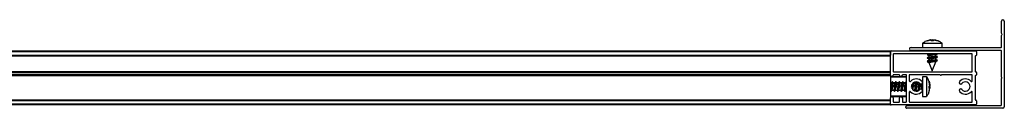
# Model space of a CAD drawing. Header units: millimetres. Extents: x 3645.245 to 3646.045, y 3225.665 to 3225.705.
# Tile 2 of 2: x 3645.645 to 3646.045, y 3225.665 to 3225.701. Entities that reach past the tile are written whole.
import ezdxf

# ---------------------------------------------------------------- set-up
doc = ezdxf.new("R2010")
doc.units = ezdxf.units.MM
doc.layers.add('SANINDUSA', color=3, linetype='Continuous')

msp = doc.modelspace()

# ---------------------------------------------------------------- linework, layer by layer
at = {"layer": 'SANINDUSA'}
for p, q in [((3646.044121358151, 3225.695806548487), (3646.044121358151, 3225.700653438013)), ((3646.04532131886, 3225.700653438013), (3646.04532131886, 3225.665853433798)), ((3646.013930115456, 3225.692674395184), (3646.015520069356, 3225.693008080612)), ((3646.013946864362, 3225.692674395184), (3646.01393786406, 3225.692674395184)), ((3646.015538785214, 3225.693008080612), (3646.013946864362, 3225.692674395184)), ((3646.014840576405, 3225.692922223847), (3646.014128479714, 3225.692716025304)), ((3646.015349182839, 3225.693008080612), (3646.01484987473, 3225.692890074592)), ((3646.015531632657, 3225.69294356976), (3646.015814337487, 3225.693008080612)), ((3646.015625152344, 3225.692674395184), (3646.015538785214, 3225.693008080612)), ((3646.016328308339, 3225.693008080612), (3646.01559236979, 3225.692674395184)), ((3646.016591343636, 3225.692674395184), (3646.015625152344, 3225.692674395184)), ((3646.015814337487, 3225.693008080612), (3646.016262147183, 3225.692805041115)), ((3646.016517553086, 3225.692674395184), (3646.016603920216, 3225.693008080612)), ((3646.016546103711, 3225.692674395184), (3646.016603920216, 3225.693008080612)), ((3646.016562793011, 3225.692674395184), (3646.016622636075, 3225.693008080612)), ((3646.016622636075, 3225.693008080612), (3646.016591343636, 3225.692674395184)), ((3646.017790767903, 3225.692674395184), (3646.016611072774, 3225.69294356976)), ((3646.01821253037, 3225.692674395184), (3646.016622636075, 3225.693008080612)), ((3646.016793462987, 3225.693008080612), (3646.017283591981, 3225.692892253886)), ((3646.018059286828, 3225.692674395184), (3646.017790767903, 3225.692674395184)), ((3646.01820484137, 3225.692674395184), (3646.01821253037, 3225.692674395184)), ((3646.044121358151, 3225.690053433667), (3646.044121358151, 3225.6948003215)), ((3646.044351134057, 3225.695496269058), (3646.044144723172, 3225.695742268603)), ((3646.044144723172, 3225.694864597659), (3646.044351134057, 3225.695110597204)), ((3645.28502134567, 3225.688603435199), (3645.999021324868, 3225.688603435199)), ((3645.28502134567, 3225.688303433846), (3645.999021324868, 3225.688303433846)), ((3645.999021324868, 3225.688303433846), (3645.999021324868, 3225.688603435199)), ((3645.999021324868, 3225.688303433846), (3645.999021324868, 3225.686903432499)), ((3645.999021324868, 3225.678703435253), (3645.999021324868, 3225.688303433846)), ((3645.999321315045, 3225.688603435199), (3646.033721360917, 3225.688603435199)), ((3646.007421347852, 3225.6899534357), (3646.044021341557, 3225.6899534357)), ((3646.044021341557, 3225.688753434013), (3646.007421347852, 3225.688753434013)), ((3646.012071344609, 3225.691676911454), (3646.012071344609, 3225.6899534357)), ((3646.012071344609, 3225.691676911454), (3646.020071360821, 3225.691676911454)), ((3646.014051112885, 3225.688644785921), (3646.013998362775, 3225.688603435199)), ((3646.014227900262, 3225.688753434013), (3646.014051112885, 3225.688644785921)), ((3646.01450327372, 3225.688753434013), (3646.014312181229, 3225.688603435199)), ((3646.017575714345, 3225.688603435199), (3646.017766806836, 3225.688753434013)), ((3646.017833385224, 3225.688603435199), (3646.018077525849, 3225.688753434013)), ((3646.020071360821, 3225.6899534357), (3646.020071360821, 3225.691676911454)), ((3646.034021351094, 3225.688303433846), (3646.034021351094, 3225.686903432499)), ((3646.044121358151, 3225.677903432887), (3646.044121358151, 3225.688653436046)), ((3645.28502134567, 3225.686903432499), (3645.999021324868, 3225.686903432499)), ((3645.28502134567, 3225.686603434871), (3645.999021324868, 3225.686603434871)), ((3645.999021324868, 3225.686503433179), (3645.28502134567, 3225.686503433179)), ((3646.000221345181, 3225.687303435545), (3646.000221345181, 3225.680203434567)), ((3646.032221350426, 3225.687403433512), (3646.000321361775, 3225.687403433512)), ((3646.014566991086, 3225.687403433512), (3646.013999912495, 3225.686958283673)), ((3646.013999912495, 3225.686958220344), (3646.014613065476, 3225.686744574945)), ((3646.014573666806, 3225.686008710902), (3646.013999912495, 3225.685558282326)), ((3646.013999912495, 3225.685558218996), (3646.014613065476, 3225.685344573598)), ((3646.014573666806, 3225.684608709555), (3646.013999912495, 3225.684158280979)), ((3646.013999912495, 3225.684158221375), (3646.01472309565, 3225.683906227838)), ((3646.014309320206, 3225.687403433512), (3646.014051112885, 3225.687244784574)), ((3646.014611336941, 3225.686189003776), (3646.014051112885, 3225.685844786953)), ((3646.014611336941, 3225.684789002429), (3646.014051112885, 3225.684444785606)), ((3646.014063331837, 3225.687073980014), (3646.014117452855, 3225.687050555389)), ((3646.014063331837, 3225.685673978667), (3646.014117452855, 3225.685650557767)), ((3646.014063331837, 3225.68427397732), (3646.014117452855, 3225.68425055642)), ((3646.014611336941, 3225.68674553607), (3646.014611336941, 3225.686014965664)), ((3646.014611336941, 3225.685345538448), (3646.014611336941, 3225.684614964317)), ((3646.016071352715, 3225.680453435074), (3646.017531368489, 3225.684153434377)), ((3646.017531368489, 3225.684153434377), (3646.016125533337, 3225.684153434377)), ((3646.01814273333, 3225.686248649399), (3646.017529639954, 3225.686462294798)), ((3646.01814273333, 3225.684848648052), (3646.017529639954, 3225.685062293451)), ((3646.017531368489, 3225.687017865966), (3646.018091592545, 3225.68736208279)), ((3646.017531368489, 3225.686461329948), (3646.017531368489, 3225.687190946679)), ((3646.017531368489, 3225.685617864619), (3646.018091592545, 3225.685962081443)), ((3646.017531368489, 3225.685061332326), (3646.017531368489, 3225.685790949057)), ((3646.017531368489, 3225.684217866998), (3646.018091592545, 3225.684562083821)), ((3646.017531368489, 3225.684153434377), (3646.017531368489, 3225.68439094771)), ((3646.01756897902, 3225.687198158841), (3646.017830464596, 3225.687403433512)), ((3646.01756897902, 3225.685798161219), (3646.01814273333, 3225.686248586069)), ((3646.01756897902, 3225.684398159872), (3646.01814273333, 3225.684848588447)), ((3646.018079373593, 3225.686132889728), (3646.018025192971, 3225.686156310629)), ((3646.018079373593, 3225.684732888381), (3646.018025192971, 3225.684756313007)), ((3646.03232136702, 3225.680203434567), (3646.03232136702, 3225.687303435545)), ((3646.033521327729, 3225.686503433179), (3646.033521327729, 3225.680203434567)), ((3646.033721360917, 3225.686603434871), (3646.033621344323, 3225.686603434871)), ((3645.28502134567, 3225.680203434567), (3645.999021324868, 3225.680203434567)), ((3645.28502134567, 3225.680103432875), (3645.999021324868, 3225.680103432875)), ((3646.000321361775, 3225.680103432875), (3646.032221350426, 3225.680103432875)), ((3646.014706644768, 3225.683911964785), (3646.014708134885, 3225.683908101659)), ((3646.014708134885, 3225.683908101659), (3646.016071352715, 3225.680453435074)), ((3646.033621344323, 3225.680103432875), (3646.033721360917, 3225.680103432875)), ((3645.28502134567, 3225.679803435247), (3645.999021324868, 3225.679803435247)), ((3645.999021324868, 3225.678903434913), (3645.28502134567, 3225.678903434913)), ((3645.999021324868, 3225.67860343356), (3645.28502134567, 3225.67860343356)), ((3645.999021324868, 3225.678503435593), (3645.28502134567, 3225.678503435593)), ((3645.999021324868, 3225.678903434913), (3645.999021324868, 3225.679803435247)), ((3645.999021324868, 3225.67860343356), (3645.999021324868, 3225.678703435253)), ((3645.999021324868, 3225.67860343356), (3645.999021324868, 3225.678503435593)), ((3645.999021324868, 3225.678503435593), (3645.999021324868, 3225.66950343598)), ((3646.005321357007, 3225.678103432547), (3645.999021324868, 3225.678103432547)), ((3646.00552133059, 3225.677903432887), (3645.999021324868, 3225.677903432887)), ((3645.999889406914, 3225.676166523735), (3645.999453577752, 3225.675590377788)), ((3645.999930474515, 3225.676173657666), (3645.999482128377, 3225.675599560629)), ((3646.000152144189, 3225.67555382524), (3645.999935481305, 3225.676172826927)), ((3646.000221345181, 3225.67880343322), (3646.000221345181, 3225.678703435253)), ((3646.002621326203, 3225.678903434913), (3646.000321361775, 3225.678903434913)), ((3646.001289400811, 3225.676166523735), (3646.000853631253, 3225.675590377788)), ((3646.001330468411, 3225.676173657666), (3646.000882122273, 3225.675599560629)), ((3646.001552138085, 3225.67555382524), (3646.001335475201, 3225.676172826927)), ((3646.002689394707, 3225.676166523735), (3646.002253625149, 3225.675590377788)), ((3646.002730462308, 3225.676173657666), (3646.002282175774, 3225.675599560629)), ((3646.002721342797, 3225.678703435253), (3646.002721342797, 3225.67880343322)), ((3646.002952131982, 3225.67555382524), (3646.002735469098, 3225.676172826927)), ((3646.004089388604, 3225.676166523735), (3646.003653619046, 3225.675590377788)), ((3646.004130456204, 3225.676173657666), (3646.003682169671, 3225.675599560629)), ((3646.00392136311, 3225.67880343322), (3646.00392136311, 3225.678703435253)), ((3646.005421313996, 3225.678903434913), (3646.0040213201, 3225.678903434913)), ((3646.004352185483, 3225.67555382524), (3646.004135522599, 3225.676172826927)), ((3646.0054893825, 3225.676166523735), (3646.005053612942, 3225.675590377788)), ((3646.00552133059, 3225.676161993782), (3646.005082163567, 3225.675599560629)), ((3646.00552133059, 3225.667903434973), (3646.00552133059, 3225.67880343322)), ((3646.006721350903, 3225.67880343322), (3646.006721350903, 3225.67640777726)), ((3646.019221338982, 3225.678903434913), (3646.006821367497, 3225.678903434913)), ((3646.006889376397, 3225.676166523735), (3646.006874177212, 3225.676146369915)), ((3646.006930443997, 3225.676173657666), (3646.006899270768, 3225.67613373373)), ((3646.0069266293, 3225.676173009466), (3646.006921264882, 3225.676166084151)), ((3646.006955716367, 3225.676115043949), (3646.006935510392, 3225.676172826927)), ((3646.009565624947, 3225.676002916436), (3646.009253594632, 3225.675590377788)), ((3646.009596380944, 3225.676001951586), (3646.009282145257, 3225.675599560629)), ((3646.013765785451, 3225.678103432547), (3646.012042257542, 3225.678103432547)), ((3646.012042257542, 3225.678103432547), (3646.012042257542, 3225.673475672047)), ((3646.013765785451, 3225.678103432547), (3646.013765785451, 3225.673475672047)), ((3646.01396814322, 3225.67777027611), (3646.013772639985, 3225.678044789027)), ((3646.014051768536, 3225.677644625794), (3646.013781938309, 3225.678054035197)), ((3646.01396814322, 3225.67777027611), (3646.013782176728, 3225.678049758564)), ((3646.014763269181, 3225.676134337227), (3646.014763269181, 3225.676285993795)), ((3646.014763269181, 3225.676285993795), (3646.015096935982, 3225.674723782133)), ((3646.015096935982, 3225.674553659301), (3646.014763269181, 3225.676134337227)), ((3646.032221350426, 3225.678903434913), (3646.019821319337, 3225.678903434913)), ((3646.03232136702, 3225.67640777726), (3646.03232136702, 3225.67880343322)), ((3646.033521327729, 3225.678503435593), (3646.033521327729, 3225.668703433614)), ((3646.033721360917, 3225.67860343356), (3646.033621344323, 3225.67860343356)), ((3646.034021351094, 3225.679803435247), (3646.034021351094, 3225.678903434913)), ((3646.044121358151, 3225.666553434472), (3646.044121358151, 3225.677303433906)), ((3645.999477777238, 3225.675563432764), (3645.999021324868, 3225.675563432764)), ((3645.999021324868, 3225.672643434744), (3645.999037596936, 3225.672643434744)), ((3645.999032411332, 3225.672653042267), (3645.999249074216, 3225.672034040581)), ((3645.99925414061, 3225.672033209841), (3645.999702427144, 3225.672607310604)), ((3645.999295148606, 3225.672040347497), (3645.999730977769, 3225.672616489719)), ((3645.999342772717, 3225.672146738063), (3645.999295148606, 3225.672040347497)), ((3645.999438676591, 3225.675563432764), (3645.999453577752, 3225.675590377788)), ((3645.999715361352, 3225.672643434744), (3646.000437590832, 3225.672643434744)), ((3645.999730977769, 3225.672616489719), (3645.99974587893, 3225.672643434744)), ((3646.000877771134, 3225.675563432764), (3646.000146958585, 3225.675563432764)), ((3646.000432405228, 3225.672653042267), (3646.000649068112, 3225.672034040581)), ((3646.000654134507, 3225.672033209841), (3646.00110242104, 3225.672607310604)), ((3646.000695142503, 3225.672040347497), (3646.001130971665, 3225.672616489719)), ((3646.000742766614, 3225.672146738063), (3646.000695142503, 3225.672040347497)), ((3646.000838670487, 3225.675563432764), (3646.000853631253, 3225.675590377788)), ((3646.001115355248, 3225.672643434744), (3646.001837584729, 3225.672643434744)), ((3646.001130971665, 3225.672616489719), (3646.001145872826, 3225.672643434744)), ((3646.002277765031, 3225.675563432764), (3646.001547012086, 3225.675563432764)), ((3646.001832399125, 3225.672653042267), (3646.002049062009, 3225.672034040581)), ((3646.002054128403, 3225.672033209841), (3646.002502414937, 3225.672607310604)), ((3646.002095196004, 3225.672040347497), (3646.002530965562, 3225.672616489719)), ((3646.00214276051, 3225.672146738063), (3646.002095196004, 3225.672040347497)), ((3646.002515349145, 3225.672643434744), (3646.003237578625, 3225.672643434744)), ((3646.002530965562, 3225.672616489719), (3646.002545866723, 3225.672643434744)), ((3646.003677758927, 3225.675563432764), (3646.002947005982, 3225.675563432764)), ((3646.003232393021, 3225.672653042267), (3646.003449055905, 3225.672034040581)), ((3646.0034541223, 3225.672033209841), (3646.003902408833, 3225.672607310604)), ((3646.0034951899, 3225.672040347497), (3646.003930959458, 3225.672616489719)), ((3646.003542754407, 3225.672146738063), (3646.0034951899, 3225.672040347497)), ((3646.003915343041, 3225.672643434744), (3646.004637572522, 3225.672643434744)), ((3646.003930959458, 3225.672616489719), (3646.003945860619, 3225.672643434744)), ((3646.005077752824, 3225.675563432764), (3646.004346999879, 3225.675563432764)), ((3646.004632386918, 3225.672653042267), (3646.004849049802, 3225.672034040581)), ((3646.004854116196, 3225.672033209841), (3646.00530240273, 3225.672607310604)), ((3646.004895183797, 3225.672040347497), (3646.005330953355, 3225.672616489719)), ((3646.004942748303, 3225.672146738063), (3646.004895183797, 3225.672040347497)), ((3646.005038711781, 3225.675563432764), (3646.005053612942, 3225.675590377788)), ((3646.005315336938, 3225.672643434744), (3646.00552133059, 3225.672643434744)), ((3646.005330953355, 3225.672616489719), (3646.005345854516, 3225.672643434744)), ((3646.006855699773, 3225.672049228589), (3646.006858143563, 3225.672045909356)), ((3646.006912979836, 3225.672053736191), (3646.006923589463, 3225.6720827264)), ((3646.008305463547, 3225.672643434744), (3646.008837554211, 3225.672643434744)), ((3646.008481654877, 3225.672513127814), (3646.008529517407, 3225.672643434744)), ((3646.008552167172, 3225.67555382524), (3646.008499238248, 3225.675705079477)), ((3646.009277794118, 3225.675563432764), (3646.008546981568, 3225.675563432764)), ((3646.008832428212, 3225.672653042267), (3646.008960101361, 3225.672288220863)), ((3646.008988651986, 3225.675927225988), (3646.008855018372, 3225.675563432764)), ((3646.009207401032, 3225.672229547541), (3646.009502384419, 3225.672607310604)), ((3646.009234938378, 3225.672225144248), (3646.009530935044, 3225.672616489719)), ((3646.009238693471, 3225.675563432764), (3646.009253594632, 3225.675590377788)), ((3646.009402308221, 3225.675786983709), (3646.009256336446, 3225.675984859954)), ((3646.009382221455, 3225.672419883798), (3646.009541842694, 3225.672203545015)), ((3646.009515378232, 3225.672643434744), (3646.010237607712, 3225.672643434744)), ((3646.009530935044, 3225.672616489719), (3646.00954589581, 3225.672643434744)), ((3646.009774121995, 3225.672220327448), (3646.009929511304, 3225.672643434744)), ((3646.009952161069, 3225.67555382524), (3646.009802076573, 3225.675982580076)), ((3646.010677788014, 3225.675563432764), (3646.009946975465, 3225.675563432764)), ((3646.010232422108, 3225.672653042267), (3646.01032701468, 3225.672382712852)), ((3646.010347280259, 3225.675814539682), (3646.010255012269, 3225.675563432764)), ((3646.010672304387, 3225.675615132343), (3646.010653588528, 3225.675590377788)), ((3646.01068607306, 3225.67560457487), (3646.010682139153, 3225.675599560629)), ((3646.011842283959, 3225.673874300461), (3646.011842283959, 3225.675256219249)), ((3646.011842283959, 3225.672950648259), (3646.011842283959, 3225.673874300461)), ((3646.012042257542, 3225.675763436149), (3646.012041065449, 3225.675741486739)), ((3646.012041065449, 3225.672465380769), (3646.012042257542, 3225.672443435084)), ((3646.012042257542, 3225.673475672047), (3646.012042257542, 3225.670103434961)), ((3646.013765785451, 3225.673475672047), (3646.013765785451, 3225.670103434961)), ((3646.015096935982, 3225.674379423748), (3646.014763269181, 3225.675858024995)), ((3646.014763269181, 3225.674245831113), (3646.015096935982, 3225.674553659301)), ((3646.014763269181, 3225.674268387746), (3646.014763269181, 3225.673961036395)), ((3646.014763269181, 3225.673291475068), (3646.014763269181, 3225.674245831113)), ((3646.014763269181, 3225.673961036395), (3646.015096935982, 3225.673653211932)), ((3646.014763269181, 3225.673702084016), (3646.015096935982, 3225.673653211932)), ((3646.015096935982, 3225.673483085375), (3646.014763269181, 3225.673550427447)), ((3646.015096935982, 3225.673483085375), (3646.014763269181, 3225.673291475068)), ((3646.014763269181, 3225.671920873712), (3646.015096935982, 3225.673483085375)), ((3646.014826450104, 3225.672205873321), (3646.014991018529, 3225.672811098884)), ((3646.014844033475, 3225.673850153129), (3646.015096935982, 3225.674379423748)), ((3646.014861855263, 3225.672336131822), (3646.014994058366, 3225.672833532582)), ((3646.014882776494, 3225.674275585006), (3646.015096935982, 3225.673827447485)), ((3646.015096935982, 3225.673918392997), (3646.014917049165, 3225.674387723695)), ((3646.014964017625, 3225.672818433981), (3646.015096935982, 3225.673388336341)), ((3646.014965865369, 3225.675380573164), (3646.015096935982, 3225.674818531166)), ((3646.014976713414, 3225.674790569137), (3646.015096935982, 3225.674288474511)), ((3646.015020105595, 3225.675130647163), (3646.014989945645, 3225.675305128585)), ((3646.015038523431, 3225.674804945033), (3646.015096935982, 3225.674529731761)), ((3646.015096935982, 3225.673653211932), (3646.01504364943, 3225.673400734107)), ((3645.28502134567, 3225.668703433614), (3645.999021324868, 3225.668703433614)), ((3645.28502134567, 3225.668603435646), (3645.999021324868, 3225.668603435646)), ((3645.999021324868, 3225.668303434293), (3645.28502134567, 3225.668303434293)), ((3645.999021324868, 3225.670303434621), (3646.00552133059, 3225.670303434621)), ((3645.999021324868, 3225.670103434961), (3646.005321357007, 3225.670103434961)), ((3645.999021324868, 3225.666903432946), (3645.999021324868, 3225.66950343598)), ((3645.999021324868, 3225.666903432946), (3645.999021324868, 3225.668303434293)), ((3646.000221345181, 3225.66950343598), (3646.000221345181, 3225.667903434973)), ((3646.002721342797, 3225.667903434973), (3646.002721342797, 3225.66950343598)), ((3646.00392136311, 3225.66950343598), (3646.00392136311, 3225.667903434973)), ((3646.006721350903, 3225.671799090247), (3646.006721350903, 3225.667903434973)), ((3646.012042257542, 3225.670103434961), (3646.013765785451, 3225.670103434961)), ((3646.013758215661, 3225.670141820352), (3646.014129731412, 3225.670621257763)), ((3646.03232136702, 3225.667903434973), (3646.03232136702, 3225.671799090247)), ((3646.033621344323, 3225.668603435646), (3646.033721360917, 3225.668603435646)), ((3646.034021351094, 3225.668303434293), (3646.034021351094, 3225.666903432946)), ((3645.999021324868, 3225.666903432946), (3645.28502134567, 3225.666903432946)), ((3645.999021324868, 3225.666603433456), (3645.28502134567, 3225.666603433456)), ((3645.999021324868, 3225.666603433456), (3645.999021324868, 3225.666903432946)), ((3646.033721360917, 3225.666603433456), (3645.999321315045, 3225.666603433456)), ((3646.000321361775, 3225.66780343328), (3646.002621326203, 3225.66780343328)), ((3646.0040213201, 3225.66780343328), (3646.005421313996, 3225.66780343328)), ((3646.005321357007, 3225.665553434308), (3646.005321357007, 3225.665853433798)), ((3646.044721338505, 3225.665253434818), (3646.005621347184, 3225.665253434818)), ((3646.005921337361, 3225.666453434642), (3646.044021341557, 3225.666453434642)), ((3646.006821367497, 3225.66780343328), (3646.032221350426, 3225.66780343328))]:
    msp.add_line(p, q, dxfattribs=at)
at = {"layer": 'SANINDUSA', "flags": 128}
for points in [[(3646.015506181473, 3225.688603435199), (3646.016107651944, 3225.688703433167), (3646.016407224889, 3225.688753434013)], [(3646.017629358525, 3225.688603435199), (3646.017968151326, 3225.688703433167), (3646.018076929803, 3225.688753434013)], [(3646.014051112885, 3225.687244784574), (3646.013978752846, 3225.687171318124), (3646.014101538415, 3225.687059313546), (3646.014120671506, 3225.68705306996)], [(3646.014051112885, 3225.685844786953), (3646.013978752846, 3225.685771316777), (3646.014101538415, 3225.685659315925), (3646.014120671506, 3225.685653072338)], [(3646.014051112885, 3225.684444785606), (3646.013978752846, 3225.684371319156), (3646.014101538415, 3225.684259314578), (3646.014120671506, 3225.684253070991)], [(3646.016067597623, 3225.686253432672), (3646.015506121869, 3225.686160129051), (3646.015023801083, 3225.686080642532), (3646.014696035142, 3225.686027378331), (3646.014573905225, 3225.686008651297), (3646.014611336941, 3225.686015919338)], [(3646.016067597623, 3225.68485343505), (3646.015506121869, 3225.684760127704), (3646.015023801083, 3225.684680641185), (3646.014696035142, 3225.684627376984), (3646.014573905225, 3225.68460864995), (3646.014611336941, 3225.684615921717)], [(3646.014611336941, 3225.686111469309), (3646.014592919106, 3225.686160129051), (3646.014611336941, 3225.686185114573)], [(3646.014611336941, 3225.684711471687), (3646.014592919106, 3225.684760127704), (3646.014611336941, 3225.684785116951)], [(3646.017531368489, 3225.687181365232), (3646.017968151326, 3225.687303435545), (3646.018144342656, 3225.687403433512)], [(3646.017531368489, 3225.685781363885), (3646.017968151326, 3225.685903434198), (3646.018163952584, 3225.686035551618), (3646.018079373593, 3225.686132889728)], [(3646.017531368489, 3225.684381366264), (3646.017968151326, 3225.684503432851), (3646.018163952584, 3225.684635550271), (3646.018079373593, 3225.684732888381)], [(3645.999889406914, 3225.676166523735), (3645.999911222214, 3225.676178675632), (3645.999923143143, 3225.67616137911)], [(3646.001289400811, 3225.676166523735), (3646.001311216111, 3225.676178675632), (3646.00132313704, 3225.67616137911)], [(3646.002689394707, 3225.676166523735), (3646.002711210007, 3225.676178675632), (3646.002723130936, 3225.67616137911)], [(3646.004089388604, 3225.676166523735), (3646.004111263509, 3225.676178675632), (3646.004123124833, 3225.67616137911)], [(3646.0054893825, 3225.676166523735), (3646.005511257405, 3225.676178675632), (3646.005523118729, 3225.67616137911)], [(3646.006889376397, 3225.676166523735), (3646.006911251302, 3225.676178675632), (3646.006923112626, 3225.67616137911)], [(3646.006930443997, 3225.676173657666), (3646.00693753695, 3225.676149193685), (3646.00693664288, 3225.676119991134)], [(3645.999469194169, 3225.675563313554), (3645.999487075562, 3225.675582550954), (3645.999468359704, 3225.675382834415), (3645.999415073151, 3225.674992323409), (3645.999335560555, 3225.674471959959), (3645.999242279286, 3225.673902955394)], [(3646.000869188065, 3225.675563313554), (3646.000887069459, 3225.675582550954), (3646.0008683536, 3225.675382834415), (3646.000815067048, 3225.674992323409), (3646.000735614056, 3225.674471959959), (3646.000642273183, 3225.673902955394)], [(3646.002269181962, 3225.675563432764), (3646.002287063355, 3225.675582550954), (3646.002268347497, 3225.675382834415), (3646.002215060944, 3225.674992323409), (3646.002135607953, 3225.674471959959), (3646.002042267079, 3225.673902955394)], [(3646.002238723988, 3225.675563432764), (3646.002268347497, 3225.675599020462), (3646.002276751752, 3225.675587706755)], [(3646.003669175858, 3225.675563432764), (3646.003687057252, 3225.675582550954), (3646.003668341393, 3225.675382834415), (3646.003615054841, 3225.674992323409), (3646.003535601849, 3225.674471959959), (3646.003442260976, 3225.673902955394)], [(3646.003638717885, 3225.675563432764), (3646.003668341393, 3225.675599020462), (3646.003676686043, 3225.675587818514)], [(3646.005069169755, 3225.675563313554), (3646.005087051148, 3225.675582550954), (3646.00506833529, 3225.675382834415), (3646.005015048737, 3225.674992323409), (3646.004935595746, 3225.674471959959), (3646.004842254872, 3225.673902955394)], [(3646.006920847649, 3225.672081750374), (3646.006911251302, 3225.672049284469), (3646.006858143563, 3225.672045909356)], [(3646.007803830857, 3225.674915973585), (3646.007735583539, 3225.674471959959), (3646.00764230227, 3225.673902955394)], [(3646.009269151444, 3225.675563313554), (3646.009287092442, 3225.675582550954), (3646.009268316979, 3225.675382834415), (3646.009215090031, 3225.674992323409), (3646.009135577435, 3225.674471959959), (3646.009042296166, 3225.673902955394)], [(3646.009204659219, 3225.675976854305), (3646.009260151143, 3225.675782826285), (3646.009294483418, 3225.675644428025)], [(3646.009727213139, 3225.672643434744), (3646.009737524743, 3225.672328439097), (3646.009735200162, 3225.672215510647)], [(3646.010669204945, 3225.675563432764), (3646.010687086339, 3225.675582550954), (3646.010668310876, 3225.675382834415), (3646.010615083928, 3225.674992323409), (3646.010535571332, 3225.674471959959), (3646.010442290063, 3225.673902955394)], [(3646.010638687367, 3225.675563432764), (3646.010668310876, 3225.675599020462), (3646.010676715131, 3225.675587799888)]]:
    msp.add_lwpolyline(points, dxfattribs=at)
at = {"layer": 'SANINDUSA'}
for centre, radius, start, end in [((3646.044721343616, 3225.700653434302), 0.0006000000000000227, 0, 180), ((3646.044221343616, 3225.695806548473), 0.0001000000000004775, 180, 220.0000000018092), ((3646.044221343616, 3225.69480032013), 0.0001000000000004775, 139.9999999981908, 180), ((3646.044121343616, 3225.695303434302), 0.0003000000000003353, 319.9999999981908, 40.00000000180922), ((3645.999321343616, 3225.688303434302), 0.0003000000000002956, 90, 180), ((3646.007421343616, 3225.689353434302), 0.0006000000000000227, 90, 270), ((3646.033721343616, 3225.688303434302), 0.0003000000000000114, 0, 90), ((3646.044021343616, 3225.690053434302), 9.999999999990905e-05, 270, 0), ((3646.044021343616, 3225.688653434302), 0.0001000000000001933, 0, 90), ((3646.000321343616, 3225.687303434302), 9.999999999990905e-05, 90, 180), ((3645.980340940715, 3225.900022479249), 0.2157064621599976, 278.9771542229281, 279.7056142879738), ((3645.973754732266, 3225.939864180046), 0.2574707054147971, 278.9927650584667, 279.927401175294), ((3645.973759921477, 3225.93843166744), 0.2574377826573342, 278.9927553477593, 279.9275111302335), ((3645.995327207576, 3225.814005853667), 0.1287434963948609, 279.2967913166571, 279.9483505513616), ((3645.995384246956, 3225.812269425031), 0.1284022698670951, 279.2959255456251, 279.9492163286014), ((3645.995384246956, 3225.810869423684), 0.1284022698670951, 279.2959255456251, 279.9492163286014), ((3646.032221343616, 3225.687303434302), 0.0001000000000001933, 0, 90), ((3646.033621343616, 3225.686503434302), 0.0001000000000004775, 90, 180), ((3646.033721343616, 3225.686903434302), 0.0003000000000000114, 270, 0), ((3646.000321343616, 3225.680203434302), 9.999999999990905e-05, 180, 270), ((3646.032221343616, 3225.680203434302), 9.999999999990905e-05, 270, 0), ((3646.033621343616, 3225.680203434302), 0.0001000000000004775, 180, 270), ((3646.033721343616, 3225.679803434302), 0.0003000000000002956, 0, 90), ((3645.999621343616, 3225.678703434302), 0.0006000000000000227, 180, 0), ((3645.973400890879, 3225.678414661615), 0.02662406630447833, 346.1337534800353, 355.1715801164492), ((3646.000321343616, 3225.678803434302), 0.0001000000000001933, 90, 180), ((3645.974813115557, 3225.678412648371), 0.02661170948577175, 346.1316508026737, 355.1736827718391), ((3645.976213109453, 3225.678412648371), 0.02661170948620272, 346.1316508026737, 355.1736827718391), ((3646.002621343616, 3225.678803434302), 0.0001000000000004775, 0, 90), ((3646.003321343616, 3225.678703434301), 0.0006000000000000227, 180, 0), ((3645.977625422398, 3225.678410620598), 0.02659926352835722, 346.1295309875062, 355.1758025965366), ((3646.004021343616, 3225.678803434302), 0.0001000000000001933, 90, 180), ((3646.005321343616, 3225.677903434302), 0.0002000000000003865, 0, 90), ((3646.005421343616, 3225.678803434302), 9.999999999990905e-05, 0, 90), ((3646.006821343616, 3225.678803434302), 0.0001000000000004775, 90, 180), ((3646.007021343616, 3225.676407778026), 0.0002999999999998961, 180, 317.3320744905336), ((3646.009521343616, 3225.674103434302), 0.003100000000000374, 39.79181950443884, 137.3320744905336), ((3646.009521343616, 3225.674103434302), 0.001899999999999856, 39.79181950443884, 320.2081804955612), ((3646.011442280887, 3225.675703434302), 0.000600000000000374, 219.7918195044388, 39.79181950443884), ((3646.019521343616, 3225.679028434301), 0.0003250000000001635, 202.6198649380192, 337.3801350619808), ((3646.027600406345, 3225.675703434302), 0.0005999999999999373, 140.2081804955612, 320.2081804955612), ((3646.029521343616, 3225.674103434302), 0.003100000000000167, 42.66792550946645, 140.2081804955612), ((3646.029521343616, 3225.674103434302), 0.001900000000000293, 219.7918195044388, 140.2081804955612), ((3646.032021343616, 3225.676407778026), 0.0003000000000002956, 222.6679255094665, 0), ((3646.032221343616, 3225.678803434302), 9.999999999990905e-05, 0, 90), ((3646.033621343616, 3225.678503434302), 0.0001000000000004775, 90, 180), ((3646.033721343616, 3225.678903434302), 0.0003000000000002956, 270, 0), ((3646.043996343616, 3225.677603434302), 0.0003249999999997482, 292.6198649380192, 67.38013506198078), ((3645.988736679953, 3225.675373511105), 0.01130926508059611, 345.8420427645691, 352.236156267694), ((3645.990149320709, 3225.67537106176), 0.01129640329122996, 345.8383989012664, 352.2398001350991), ((3645.991549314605, 3225.67537106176), 0.01129640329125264, 345.8383989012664, 352.2398001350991), ((3645.992949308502, 3225.67537106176), 0.01129640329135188, 345.8383989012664, 352.2398001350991), ((3645.968555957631, 3225.680276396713), 0.03721726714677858, 347.2048521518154, 353.3300939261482), ((3645.995128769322, 3225.675184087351), 0.01049488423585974, 345.787023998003, 351.9926491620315), ((3646.007021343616, 3225.671799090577), 0.0003000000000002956, 42.66792550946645, 180), ((3646.009521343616, 3225.674103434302), 0.00310000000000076, 222.6679255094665, 320.2081804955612), ((3645.940326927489, 3225.685229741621), 0.06862878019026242, 349.8551936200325, 351.8751300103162), ((3645.982156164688, 3225.678082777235), 0.02652670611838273, 348.4887385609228, 350.8089331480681), ((3645.960220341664, 3225.682187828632), 0.04989136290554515, 348.5082749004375, 352.8667193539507), ((3645.998542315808, 3225.675372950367), 0.01130362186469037, 345.8377583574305, 352.2351249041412), ((3645.944999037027, 3225.684956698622), 0.06673724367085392, 349.2571676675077, 351.6526502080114), ((3645.983297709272, 3225.678373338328), 0.02821027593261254, 348.7430118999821, 350.7643886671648), ((3646.011442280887, 3225.672503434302), 0.0005999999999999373, 320.2081804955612, 140.2081804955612), ((3646.027600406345, 3225.672503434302), 0.000600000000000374, 39.79181950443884, 219.7918195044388), ((3646.029521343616, 3225.674103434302), 0.003099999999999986, 219.7918195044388, 317.3320744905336), ((3646.032021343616, 3225.671799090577), 0.0003000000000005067, 0, 137.3320744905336), ((3645.999621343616, 3225.669503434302), 0.0006000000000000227, 0, 180), ((3646.003321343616, 3225.669503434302), 0.0006000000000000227, 0, 180), ((3646.005321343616, 3225.670303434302), 0.0002000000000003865, 270, 0), ((3646.033621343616, 3225.668703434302), 0.0001000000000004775, 180, 270), ((3646.033721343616, 3225.668303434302), 0.0003000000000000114, 0, 90), ((3645.999321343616, 3225.666903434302), 0.0003000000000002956, 180, 270), ((3646.000321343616, 3225.667903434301), 0.0001000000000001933, 180, 270), ((3646.002621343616, 3225.667903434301), 0.0001000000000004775, 270, 0), ((3646.004021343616, 3225.667903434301), 0.0001000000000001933, 180, 270), ((3646.005921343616, 3225.665853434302), 0.0006000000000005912, 90, 180), ((3646.005621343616, 3225.665553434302), 0.0003000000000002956, 180, 270), ((3646.005421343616, 3225.667903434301), 0.0001000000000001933, 270, 0), ((3646.006821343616, 3225.667903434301), 0.0001000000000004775, 180, 270), ((3646.032221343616, 3225.667903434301), 9.999999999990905e-05, 270, 0), ((3646.033721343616, 3225.666903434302), 0.0003000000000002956, 270, 0), ((3646.044021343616, 3225.666553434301), 0.0001000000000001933, 270, 0), ((3646.044721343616, 3225.665853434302), 0.0006000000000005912, 270, 0)]:
    msp.add_arc(centre, radius, start, end, dxfattribs=at)
for centre, major_axis, ratio, start_param, end_param in [((3646.016071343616, 3225.686258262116), (0.001459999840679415, 0.0002432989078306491), 0.00280341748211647, 3.141125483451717, 4.709368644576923), ((3646.016071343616, 3225.684858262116), (0.001459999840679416, 0.0002432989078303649), 0.002803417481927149, 3.141125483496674, 4.709368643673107), ((3645.999237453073, 3225.674103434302), (0.0002404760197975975, 0.001459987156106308), 0.02546636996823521, 4.578832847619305, 6.287379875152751), ((3646.000637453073, 3225.674103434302), (0.0002404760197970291, 0.001459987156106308), 0.02546636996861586, 4.578832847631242, 6.287379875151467), ((3646.002037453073, 3225.674103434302), (0.0002404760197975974, 0.001459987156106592), 0.02546636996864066, 4.578832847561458, 6.28737987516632), ((3646.003437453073, 3225.674103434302), (0.000240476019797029, 0.001459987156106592), 0.02546636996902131, 4.57883284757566, 6.287379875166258), ((3646.004837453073, 3225.674103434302), (0.0002404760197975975, 0.001459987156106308), 0.02546636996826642, 4.578832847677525, 6.287379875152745), ((3646.007637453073, 3225.674103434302), (0.0002404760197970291, 0.001459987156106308), 0.02546636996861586, 4.578832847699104, 5.287355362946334), ((3646.009037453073, 3225.674103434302), (0.000240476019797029, 0.001459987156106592), 0.02546636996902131, 4.578832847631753, 6.287379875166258), ((3646.010437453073, 3225.674103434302), (0.0002404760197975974, 0.001459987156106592), 0.02546636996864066, 4.578832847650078, 6.287379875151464)]:
    msp.add_ellipse(centre, major_axis=major_axis, ratio=ratio, start_param=start_param, end_param=end_param, dxfattribs=at)
for points, knots in [([(3646.013942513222, 3225.692662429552), (3646.013652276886, 3225.692563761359), (3646.012987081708, 3225.69233762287), (3646.012421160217, 3225.691918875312), (3646.01210216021, 3225.691682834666)], [0, 0, 0, 0, 0.4363175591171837, 1, 1, 1, 1]), ([(3646.018791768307, 3225.692427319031), (3646.018465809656, 3225.692583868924), (3646.017983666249, 3225.6928154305), (3646.01745614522, 3225.692881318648), (3646.017285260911, 3225.692902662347)], [0, 0, 0, 0, 0.6760616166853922, 1, 1, 1, 1]), ([(3646.020013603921, 3225.691686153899), (3646.019867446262, 3225.691804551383), (3646.01939294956, 3225.692188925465), (3646.018768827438, 3225.692523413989), (3646.018282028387, 3225.692651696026), (3646.018204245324, 3225.692672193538)], [0, 0, 0, 0, 0.2722061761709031, 0.8837096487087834, 1, 1, 1, 1]), ([(3646.014613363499, 3225.686745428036), (3646.014612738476, 3225.686745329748), (3646.014597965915, 3225.686743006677), (3646.014669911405, 3225.686752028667), (3646.01487161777, 3225.686778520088), (3646.015230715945, 3225.686827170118), (3646.015666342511, 3225.686887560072), (3646.015977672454, 3225.686932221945), (3646.016125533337, 3225.686953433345)], [0, 0, 0, 0, 0.007774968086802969, 0.1837631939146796, 0.3912884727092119, 0.5997102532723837, 0.8098891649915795, 1, 1, 1, 1]), ([(3646.014613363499, 3225.685345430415), (3646.014612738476, 3225.685345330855), (3646.014597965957, 3225.685342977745), (3646.014669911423, 3225.685352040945), (3646.014871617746, 3225.685378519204), (3646.015230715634, 3225.685427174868), (3646.015666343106, 3225.685487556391), (3646.015977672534, 3225.685532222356), (3646.016125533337, 3225.685553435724)], [0, 0, 0, 0, 0.007774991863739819, 0.1837631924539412, 0.3912885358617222, 0.5997102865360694, 0.8098889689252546, 0.9999999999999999, 0.9999999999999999, 0.9999999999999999, 0.9999999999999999]), ([(3646.014726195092, 3225.683915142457), (3646.014724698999, 3225.683914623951), (3646.014720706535, 3225.683913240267), (3646.014893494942, 3225.683940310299), (3646.015206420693, 3225.683991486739), (3646.015634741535, 3225.684064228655), (3646.015960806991, 3225.684123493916), (3646.016125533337, 3225.684153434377)], [0, 0, 0, 0, 0.1283309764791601, 0.3424631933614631, 0.5578609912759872, 0.7766339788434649, 1, 1, 1, 1]), ([(3646.016067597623, 3225.686253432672), (3646.016233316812, 3225.686277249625), (3646.016564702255, 3225.686324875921), (3646.017006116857, 3225.686387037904), (3646.017336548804, 3225.686433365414), (3646.017509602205, 3225.686457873), (3646.017523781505, 3225.686460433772), (3646.017529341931, 3225.686461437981)], [0, 0, 0, 0, 0.2168469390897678, 0.4336246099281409, 0.6489775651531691, 0.8623462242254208, 1, 1, 1, 1]), ([(3646.016067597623, 3225.68485343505), (3646.016233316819, 3225.684877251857), (3646.016564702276, 3225.684924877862), (3646.017006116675, 3225.684987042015), (3646.017336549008, 3225.685033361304), (3646.017509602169, 3225.685057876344), (3646.017523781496, 3225.685060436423), (3646.017529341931, 3225.685061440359)], [0, 0, 0, 0, 0.2168469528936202, 0.433624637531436, 0.6489774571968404, 0.8623462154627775, 1, 1, 1, 1]), ([(3646.014725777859, 3225.676298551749), (3646.014632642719, 3225.676570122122), (3646.014416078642, 3225.677201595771), (3646.01401667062, 3225.677738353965), (3646.013789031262, 3225.678044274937)], [0, 0, 0, 0, 0.4300581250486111, 1, 1, 1, 1]), ([(3646.014978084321, 3225.675382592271), (3646.014958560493, 3225.675547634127), (3646.014913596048, 3225.675927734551), (3646.014750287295, 3225.676274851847), (3646.014657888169, 3225.676471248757)], [0, 0, 0, 0, 0.4342059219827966, 1, 1, 1, 1]), ([(3645.999242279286, 3225.673902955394), (3645.999218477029, 3225.673741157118), (3645.999170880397, 3225.673417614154), (3645.999108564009, 3225.673015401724), (3645.999062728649, 3225.672743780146), (3645.999039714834, 3225.672634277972), (3645.999037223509, 3225.672650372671), (3645.999036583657, 3225.672654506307)], [0, 0, 0, 0, 0.2316513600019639, 0.4632259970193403, 0.6932994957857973, 0.9212294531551, 1, 1, 1, 1]), ([(3646.000147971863, 3225.675552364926), (3646.00014908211, 3225.67555173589), (3646.000152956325, 3225.675549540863), (3646.00014421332, 3225.67543037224), (3646.000117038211, 3225.675166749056), (3646.000068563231, 3225.674764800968), (3646.0000081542, 3225.674303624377), (3645.999963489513, 3225.673993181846), (3645.999942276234, 3225.67384573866)], [0, 0, 0, 0, 0.06650842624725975, 0.232081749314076, 0.4273110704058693, 0.6234122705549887, 0.8211414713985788, 1, 1, 1, 1]), ([(3646.000642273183, 3225.673902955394), (3646.000618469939, 3225.673741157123), (3646.000570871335, 3225.673417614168), (3646.000508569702, 3225.673015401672), (3646.000462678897, 3225.672743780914), (3646.000439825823, 3225.672634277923), (3646.000437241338, 3225.672650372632), (3646.000436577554, 3225.672654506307)], [0, 0, 0, 0, 0.2316515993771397, 0.4632264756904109, 0.6933002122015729, 0.9212289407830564, 1, 1, 1, 1]), ([(3646.00154796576, 3225.675552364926), (3646.001549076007, 3225.67555173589), (3646.001552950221, 3225.675549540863), (3646.001544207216, 3225.67543037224), (3646.001517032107, 3225.675166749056), (3646.001468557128, 3225.674764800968), (3646.001408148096, 3225.674303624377), (3646.001363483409, 3225.673993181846), (3646.001342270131, 3225.67384573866)], [0, 0, 0, 0, 0.06650842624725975, 0.232081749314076, 0.4273110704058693, 0.6234122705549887, 0.8211414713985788, 1, 1, 1, 1]), ([(3646.002042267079, 3225.673902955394), (3646.002018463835, 3225.673741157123), (3646.001970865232, 3225.673417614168), (3646.001908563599, 3225.673015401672), (3646.001862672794, 3225.672743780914), (3646.00183981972, 3225.672634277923), (3646.001837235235, 3225.672650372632), (3646.00183657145, 3225.672654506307)], [0, 0, 0, 0, 0.2316515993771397, 0.4632264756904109, 0.6933002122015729, 0.9212289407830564, 1, 1, 1, 1]), ([(3646.002947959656, 3225.675552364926), (3646.002949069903, 3225.67555173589), (3646.002952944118, 3225.675549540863), (3646.002944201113, 3225.67543037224), (3646.002917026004, 3225.675166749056), (3646.002868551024, 3225.674764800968), (3646.002808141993, 3225.674303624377), (3646.002763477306, 3225.673993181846), (3646.002742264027, 3225.67384573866)], [0, 0, 0, 0, 0.06650842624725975, 0.232081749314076, 0.4273110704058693, 0.6234122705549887, 0.8211414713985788, 1, 1, 1, 1]), ([(3646.003442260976, 3225.673902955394), (3646.003418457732, 3225.673741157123), (3646.003370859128, 3225.673417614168), (3646.003308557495, 3225.673015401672), (3646.00326266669, 3225.672743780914), (3646.003239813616, 3225.672634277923), (3646.003237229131, 3225.672650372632), (3646.003236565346, 3225.672654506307)], [0, 0, 0, 0, 0.2316515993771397, 0.4632264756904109, 0.6933002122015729, 0.9212289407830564, 1, 1, 1, 1]), ([(3646.004348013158, 3225.675552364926), (3646.004349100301, 3225.675551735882), (3646.004352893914, 3225.675549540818), (3646.004344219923, 3225.675430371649), (3646.004316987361, 3225.675166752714), (3646.00426864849, 3225.67476479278), (3646.004208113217, 3225.674303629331), (3646.004163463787, 3225.673993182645), (3646.004142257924, 3225.67384573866)], [0, 0, 0, 0, 0.06650803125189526, 0.2320813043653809, 0.4273105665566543, 0.6234093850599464, 0.8211415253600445, 1, 1, 1, 1]), ([(3646.004842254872, 3225.673902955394), (3646.004818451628, 3225.673741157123), (3646.004770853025, 3225.673417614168), (3646.004708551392, 3225.673015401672), (3646.004662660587, 3225.672743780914), (3646.004639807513, 3225.672634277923), (3646.004637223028, 3225.672650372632), (3646.004636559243, 3225.672654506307)], [0, 0, 0, 0, 0.2316515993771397, 0.4632264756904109, 0.6933002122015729, 0.9212289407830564, 1, 1, 1, 1]), ([(3646.008547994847, 3225.675552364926), (3646.008549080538, 3225.675551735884), (3646.008552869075, 3225.675549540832), (3646.008544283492, 3225.675430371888), (3646.008517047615, 3225.675166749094), (3646.008468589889, 3225.674764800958), (3646.008408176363, 3225.674303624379), (3646.008363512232, 3225.673993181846), (3646.008342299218, 3225.67384573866)], [0, 0, 0, 0, 0.06650810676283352, 0.2320811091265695, 0.4273105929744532, 0.6234119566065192, 0.821141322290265, 1, 1, 1, 1]), ([(3646.009042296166, 3225.673902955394), (3646.009018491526, 3225.673741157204), (3646.00897089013, 3225.673417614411), (3646.008908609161, 3225.673015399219), (3646.008862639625, 3225.672743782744), (3646.008839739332, 3225.672634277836), (3646.008837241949, 3225.672650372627), (3646.008836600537, 3225.672654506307)], [0, 0, 0, 0, 0.2316511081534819, 0.4632254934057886, 0.6933012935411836, 0.9212295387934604, 1, 1, 1, 1]), ([(3646.009947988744, 3225.675552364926), (3646.009949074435, 3225.675551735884), (3646.009952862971, 3225.675549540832), (3646.009944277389, 3225.675430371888), (3646.009917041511, 3225.675166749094), (3646.009868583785, 3225.674764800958), (3646.00980817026, 3225.674303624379), (3646.009763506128, 3225.673993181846), (3646.009742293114, 3225.67384573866)], [0, 0, 0, 0, 0.06650810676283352, 0.2320811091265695, 0.4273105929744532, 0.6234119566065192, 0.821141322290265, 1, 1, 1, 1]), ([(3646.010442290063, 3225.673902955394), (3646.010418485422, 3225.673741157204), (3646.010370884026, 3225.673417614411), (3646.010308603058, 3225.673015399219), (3646.010262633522, 3225.672743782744), (3646.010239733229, 3225.672634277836), (3646.010237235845, 3225.672650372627), (3646.010236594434, 3225.672654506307)], [0, 0, 0, 0, 0.2316511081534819, 0.4632254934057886, 0.6933012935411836, 0.9212295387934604, 1, 1, 1, 1]), ([(3646.011311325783, 3225.675126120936), (3646.011297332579, 3225.675007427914), (3646.01126844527, 3225.674762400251), (3646.011207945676, 3225.67430227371), (3646.011163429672, 3225.673992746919), (3646.011142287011, 3225.67384573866)], [0, 0, 0, 0, 0.3303402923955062, 0.6819483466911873, 0.9999999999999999, 0.9999999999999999, 0.9999999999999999, 0.9999999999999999]), ([(3646.013759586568, 3225.670142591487), (3646.013897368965, 3225.670289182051), (3646.014037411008, 3225.670438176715), (3646.014128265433, 3225.670618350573), (3646.014129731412, 3225.670621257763)], [0, 0, 0, 0, 0.9838645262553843, 1, 1, 1, 1]), ([(3646.013782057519, 3225.670170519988), (3646.013899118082, 3225.670315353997), (3646.014282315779, 3225.670789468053), (3646.01461156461, 3225.67140254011), (3646.014737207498, 3225.671879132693), (3646.014754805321, 3225.671945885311)], [0, 0, 0, 0, 0.2744391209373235, 0.8983763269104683, 1, 1, 1, 1]), ([(3646.014664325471, 3225.671679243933), (3646.014678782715, 3225.671705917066), (3646.014728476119, 3225.671797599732), (3646.014748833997, 3225.671900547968), (3646.014763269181, 3225.671973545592)], [0, 0, 0, 0, 0.290928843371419, 1, 1, 1, 1])]:
    msp.add_open_spline(points, degree=3, knots=knots, dxfattribs=at)

doc.saveas('drawing.dxf')
